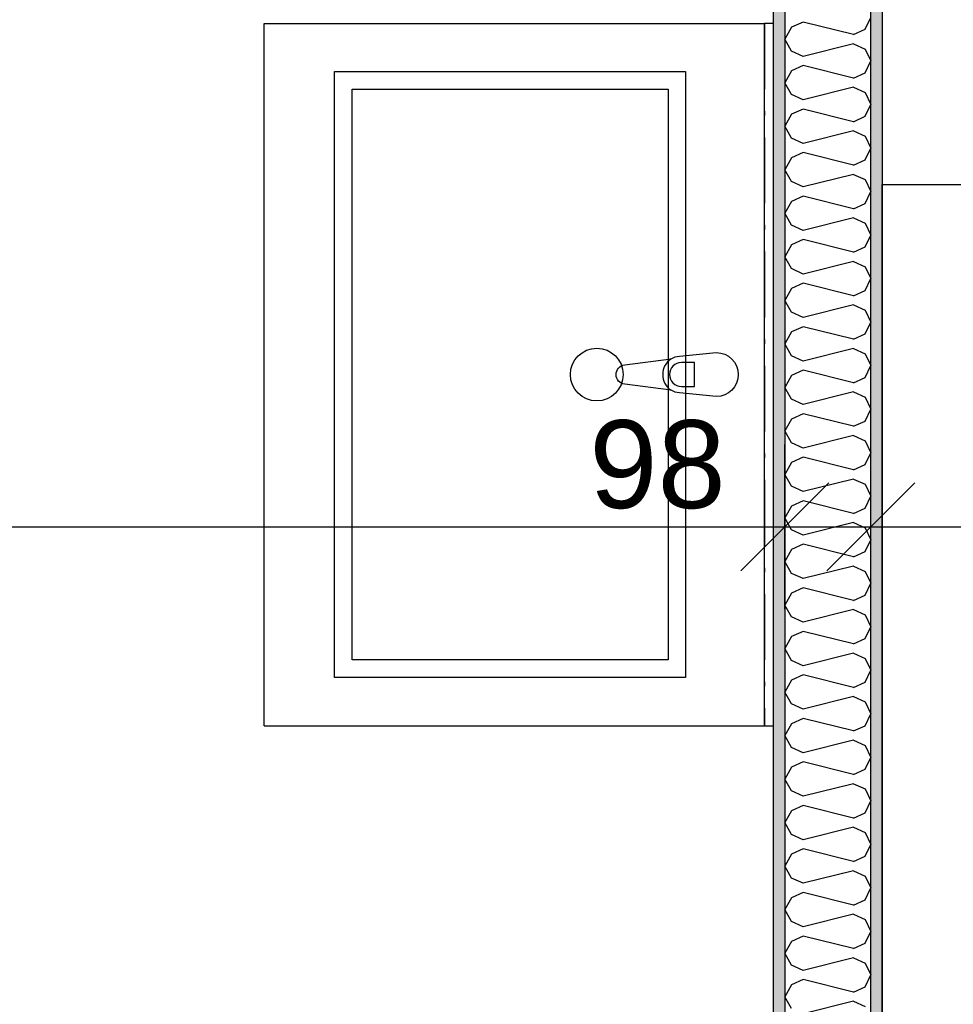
# Model space of a CAD drawing. Header units: millimetres. Extents: x -5000 to 341424, y -9235 to 550260.
# Tile 51 of 236: x 280367 to 281431, y 352985 to 354106. Entities that reach past the tile are written whole.
import ezdxf
from ezdxf.enums import TextEntityAlignment as Align

# ---------------------------------------------------------------- set-up
doc = ezdxf.new("R2010")
doc.units = ezdxf.units.MM
doc.header["$LTSCALE"] = 0.5
doc.header["$MEASUREMENT"] = 0
doc.linetypes.add('Over snittplan', pattern=[260, 150, -50, 10, -50])
doc.linetypes.add('PLINE', pattern=[0])
doc.layers.add('236- Innvendig kledning og overflate(Nye konstruksjoner)', color=7, linetype='Continuous', lineweight=0)
for name, color, linetype in [('242- Ikke-bærende innervegger (Skravur)(Nye konstruksjoner)', 7, 'Continuous'), ('242- Ikke-bærende innervegger(Nye konstruksjoner)', 7, 'Continuous'), ('25-- Dekker(Nye konstruksjoner)', 7, 'Continuous'), ('273- Kjøkkeninnredning(Nye konstruksjoner)', 7, 'Continuous'), ('842-M___1_50 Målsetting bygning(Nye konstruksjoner)', 7, 'Continuous'), ('862- M___Nettoareal(Nye konstruksjoner)', 7, 'Continuous'), ('862- M___Nettoareal(Polylinje)(Nye konstruksjoner)', 7, 'Continuous'), ('862- M___Nettoareal(Tekst)(Nye konstruksjoner)', 7, 'Continuous')]:
    doc.layers.add(name, color=color, linetype=linetype)
doc.styles.add('GENERATED_STYLE_1', font='txt')
doc.styles.add('GENERATED_STYLE_3', font='arial.ttf')
doc.dimstyles.new('GENERATED_STYLE__3', dxfattribs={"dimtxt": 100, "dimasz": 95, "dimexe": 0.18, "dimexo": 0.0625, "dimgap": 0, "dimtad": 1, "dimdec": 0, "dimzin": 0, "dimdsep": 46, "dimtxsty": 'GENERATED_STYLE_3', "dimblk": 'ARROWHEAD_6', "dimblk1": 'ARROWHEAD_6', "dimblk2": 'ARROWHEAD_6', "dimcen": 0.09, "dimse1": 1, "dimse2": 1, "dimclrd": 256, "dimclre": 256, "dimclrt": 256, "dimadec": 1, "dimazin": 0, "dimtfac": 1, "dimtdec": 4, "dimtmove": 2, "dimatfit": 3, "dimfxl": 1, "dimtolj": 1, "dimtzin": 0, "dimarcsym": 0})
doc.dimstyles.new('GENERATED_STYLE__4', dxfattribs={"dimtxt": 100, "dimasz": 95, "dimexe": 0.18, "dimexo": 0.0625, "dimgap": 0, "dimtad": 1, "dimdec": 0, "dimzin": 0, "dimdsep": 46, "dimtxsty": 'GENERATED_STYLE_3', "dimblk": 'ARROWHEAD_6', "dimblk1": 'ARROWHEAD_6', "dimblk2": 'ARROWHEAD_6', "dimcen": 0.09, "dimse1": 1, "dimse2": 1, "dimclrd": 256, "dimclre": 256, "dimclrt": 256, "dimadec": 1, "dimazin": 0, "dimtfac": 1, "dimtdec": 4, "dimtmove": 0, "dimatfit": 3, "dimfxl": 1, "dimtolj": 1, "dimtzin": 0, "dimarcsym": 0})
pattern_1 = [(0, (0, 0), (0, 43.30127), [0, -25]), (0, (12.5, 21.65), (0, 43.30127), [0, -25])]

# ---------------------------------------------------------------- blocks, each defined once
blk = doc.blocks.new('STUE__33', base_point=(282599.5, 355025.2))
at = {"layer": '862- M___Nettoareal(Polylinje)(Nye konstruksjoner)', "linetype": 'PLINE', "flags": 128}
blk.add_lwpolyline([(281350, 349780.7), (285955, 349780.7), (285955, 356380.7), (281350, 356380.7), (281350, 355490.7), (281350, 354480.7)], close=True, dxfattribs=at)
at = {"layer": '862- M___Nettoareal(Tekst)(Nye konstruksjoner)', "style": 'GENERATED_STYLE_1'}
for tag, p in [('DUMMY_861', (282836.2, 355213.4)), ('ROOM_NAME', (282362.8, 355163.6)), ('DUMMY_862', (282362.8, 355025.2))]:
    blk.add_attdef(tag, text='', height=100, dxfattribs=at).set_placement(p, align=Align.TOP_LEFT)
blk = doc.blocks.new('BAD__35', base_point=(279523.3, 353122.9))
at = {"layer": '862- M___Nettoareal(Polylinje)(Nye konstruksjoner)', "linetype": 'PLINE', "flags": 128}
blk.add_lwpolyline([(278022, 354256.6), (278022, 351276.6), (281226, 351276.6), (281226, 354256.6)], close=True, dxfattribs=at)
at = {"layer": '862- M___Nettoareal(Tekst)(Nye konstruksjoner)', "style": 'GENERATED_STYLE_1'}
for tag, p in [('DUMMY_861', (279720.6, 353311.1)), ('ROOM_NAME', (279326, 353259.6)), ('DUMMY_862', (279326, 353122.9))]:
    blk.add_attdef(tag, text='', height=100, dxfattribs=at).set_placement(p, align=Align.TOP_LEFT)
blk = doc.blocks.new('Baderomsinnredning[150]', base_point=(280646, 353302.1))
at = {"layer": '273- Kjøkkeninnredning(Nye konstruksjoner)', "linetype": 'PLINE'}
for p, q in [((280646, 353302.1), (280646, 354102.1)), ((280646, 354102.1), (281216, 354102.1)), ((281216, 353302.1), (281216, 354102.1)), ((280726, 353357.1), (280726, 354047.1)), ((280726, 354047.1), (281126, 354047.1)), ((281126, 354047.1), (281126, 353357.1)), ((280746, 353377.1), (280746, 354027.1)), ((280746, 354027.1), (281106, 354027.1)), ((281106, 354027.1), (281106, 353377.1)), ((281136.1, 353715.7), (281121.2, 353715.7)), ((281136.1, 353688.5), (281136.1, 353715.7)), ((281121.2, 353688.5), (281136.1, 353688.5)), ((281106, 353377.1), (280746, 353377.1)), ((281126, 353357.1), (280726, 353357.1)), ((280646, 353302.1), (281216, 353302.1))]:
    blk.add_line(p, q, dxfattribs=at)
at = {"layer": '273- Kjøkkeninnredning(Nye konstruksjoner)', "linetype": 'PLINE', "flags": 128}
blk.add_lwpolyline([(281161, 353677.1), (281119.1, 353681.1, -0.12102), (281109.5, 353684.4), (281056.6, 353691, -0.882566), (281056.6, 353713.2), (281109.5, 353719.9, -0.12102), (281119.1, 353723.1), (281161, 353727.1, -1)], format="xyb", close=True, dxfattribs=at)
at = {"layer": '273- Kjøkkeninnredning(Nye konstruksjoner)', "linetype": 'PLINE'}
blk.add_circle((281024.8, 353702.1), 30, dxfattribs=at)
for centre, radius, start, end in [((281121, 353702.1), 21.1, 122.771, 237.229), ((281121.2, 353702.1), 13.6, 90, 270)]:
    blk.add_arc(centre, radius, start, end, dxfattribs=at)
blk = doc.blocks.new('Speil[209]', base_point=(281216, 354102.1))
at = {"layer": '273- Kjøkkeninnredning(Nye konstruksjoner)', "linetype": 'Over snittplan'}
for p, q in [((281216, 354102.1), (281216, 353302.1)), ((281226, 354102.1), (281216, 354102.1)), ((281226, 353302.1), (281226, 354102.1)), ((281216, 353302.1), (281226, 353302.1))]:
    blk.add_line(p, q, dxfattribs=at)
at = {"layer": '273- Kjøkkeninnredning(Nye konstruksjoner)', "linetype": 'Over snittplan', "flags": 128}
blk.add_lwpolyline([(281216, 354102.1), (281216, 353302.1), (281226, 353302.1), (281226, 354102.1)], close=True, dxfattribs=at)
blk = doc.blocks.new('*D996')
at = {"layer": '842-M___1_50 Målsetting bygning(Nye konstruksjoner)', "linetype": 'PLINE'}
for p, q in [((281532.1, 354417.6), (281632.1, 354317.6)), ((281675.8, 354367.6), (281488.3, 354367.6)), ((281582.1, 354269.6), (281582.1, 354367.6)), ((281532.1, 354319.6), (281632.1, 354219.6)), ((281675.8, 354269.6), (281488.3, 354269.6)), ((281582.1, 354194.6), (281582.1, 354269.6))]:
    blk.add_line(p, q, dxfattribs=at)
at = {"layer": '842-M___1_50 Målsetting bygning(Nye konstruksjoner)', "char_height": 100, "attachment_point": 7, "rotation": 90, "style": 'GENERATED_STYLE_3'}
for s, insert in [('\\A1;{\\pql;\\fArial|b0|i0|c0|p0;\\W1.000000;100}', (281531.6, 354303)), ('\\A1;{\\pql;\\fArial|b0|i0|c0|p0;\\W1.000000;98}', (281562.1, 354069.8))]:
    blk.add_mtext(s, dxfattribs=dict(at, insert=insert))
blk = doc.blocks.new('ARROWHEAD_6')
at = {"linetype": 'Continuous'}
for p, q in [((-0.5, -0.5), (0.5, 0.5)), ((0, 0), (-1, 0))]:
    blk.add_line(p, q, dxfattribs=at)
blk = doc.blocks.new('*X1306')
at = {"layer": '242- Ikke-bærende innervegger (Skravur)(Nye konstruksjoner)', "linetype": 'PLINE'}
for p, q in [((281330.6, 354095.3), (281337, 354108.9)), ((281246.6, 354097.6), (281239, 354084.1)), ((281259.8, 354103.6), (281246.6, 354097.6)), ((281317.3, 354089.3), (281259.8, 354103.6)), ((281317.3, 354089.3), (281330.6, 354095.3)), ((281246.6, 354070.5), (281239, 354084.1)), ((281317.3, 354078.9), (281259.8, 354064.5)), ((281317.3, 354078.9), (281330.6, 354072.8)), ((281259.8, 354064.5), (281246.6, 354070.5)), ((281330.6, 354072.8), (281337, 354059.3)), ((281259.8, 354054.1), (281246.6, 354048)), ((281317.3, 354039.7), (281259.8, 354054.1)), ((281330.6, 354045.7), (281337, 354059.3)), ((281246.6, 354048), (281239, 354034.5)), ((281317.3, 354039.7), (281330.6, 354045.7)), ((281246.6, 354021), (281239, 354034.5)), ((281259.8, 354014.9), (281246.6, 354021)), ((281317.3, 354029.3), (281259.8, 354014.9)), ((281317.3, 354029.3), (281330.6, 354023.2)), ((281330.6, 354023.2), (281337, 354009.7)), ((281330.6, 353996.2), (281337, 354009.7)), ((281246.6, 353998.5), (281239, 353984.9)), ((281259.8, 354004.5), (281246.6, 353998.5)), ((281317.3, 353990.1), (281259.8, 354004.5)), ((281317.3, 353990.1), (281330.6, 353996.2)), ((281246.6, 353971.4), (281239, 353984.9)), ((281317.3, 353979.7), (281259.8, 353965.3)), ((281317.3, 353979.7), (281330.6, 353973.7)), ((281330.6, 353973.7), (281337, 353960.1)), ((281259.8, 353965.3), (281246.6, 353971.4)), ((281259.8, 353954.9), (281246.6, 353948.9)), ((281317.3, 353940.6), (281259.8, 353954.9)), ((281330.6, 353946.6), (281337, 353960.1)), ((281246.6, 353948.9), (281239, 353935.3)), ((281317.3, 353940.6), (281330.6, 353946.6)), ((281246.6, 353921.8), (281239, 353935.3)), ((281317.3, 353930.1), (281259.8, 353915.8)), ((281317.3, 353930.1), (281330.6, 353924.1)), ((281259.8, 353915.8), (281246.6, 353921.8)), ((281330.6, 353924.1), (281337, 353910.6)), ((281330.6, 353897), (281337, 353910.6)), ((281246.6, 353899.3), (281239, 353885.8)), ((281259.8, 353905.4), (281246.6, 353899.3)), ((281317.3, 353891), (281259.8, 353905.4)), ((281317.3, 353891), (281330.6, 353897)), ((281246.6, 353872.2), (281239, 353885.8)), ((281317.3, 353880.6), (281259.8, 353866.2)), ((281317.3, 353880.6), (281330.6, 353874.5)), ((281330.6, 353874.5), (281337, 353861)), ((281259.8, 353866.2), (281246.6, 353872.2)), ((281259.8, 353855.8), (281246.6, 353849.7)), ((281317.3, 353841.4), (281259.8, 353855.8)), ((281330.6, 353847.4), (281337, 353861)), ((281246.6, 353849.7), (281239, 353836.2)), ((281317.3, 353841.4), (281330.6, 353847.4)), ((281246.6, 353822.7), (281239, 353836.2)), ((281317.3, 353831), (281259.8, 353816.6)), ((281317.3, 353831), (281330.6, 353824.9)), ((281259.8, 353816.6), (281246.6, 353822.7)), ((281330.6, 353824.9), (281337, 353811.4)), ((281259.8, 353806.2), (281246.6, 353800.2)), ((281317.3, 353791.8), (281259.8, 353806.2)), ((281330.6, 353797.9), (281337, 353811.4)), ((281246.6, 353800.2), (281239, 353786.6)), ((281317.3, 353791.8), (281330.6, 353797.9)), ((281246.6, 353773.1), (281239, 353786.6)), ((281259.8, 353767), (281246.6, 353773.1)), ((281317.3, 353781.4), (281259.8, 353767)), ((281317.3, 353781.4), (281330.6, 353775.4)), ((281330.6, 353775.4), (281337, 353761.8)), ((281330.6, 353748.3), (281337, 353761.8)), ((281246.6, 353750.6), (281239, 353737)), ((281259.8, 353756.6), (281246.6, 353750.6)), ((281317.3, 353742.3), (281259.8, 353756.6)), ((281317.3, 353742.3), (281330.6, 353748.3)), ((281246.6, 353723.5), (281239, 353737)), ((281317.3, 353731.8), (281259.8, 353717.5)), ((281317.3, 353731.8), (281330.6, 353725.8)), ((281259.8, 353717.5), (281246.6, 353723.5)), ((281330.6, 353725.8), (281337, 353712.3)), ((281259.8, 353707.1), (281246.6, 353701)), ((281317.3, 353692.7), (281259.8, 353707.1)), ((281330.6, 353698.7), (281337, 353712.3)), ((281246.6, 353701), (281239, 353687.5)), ((281317.3, 353692.7), (281330.6, 353698.7)), ((281246.6, 353673.9), (281239, 353687.5)), ((281317.3, 353682.3), (281259.8, 353667.9)), ((281317.3, 353682.3), (281330.6, 353676.2)), ((281259.8, 353667.9), (281246.6, 353673.9)), ((281330.6, 353676.2), (281337, 353662.7)), ((281330.6, 353649.1), (281337, 353662.7)), ((281246.6, 353651.4), (281239, 353637.9)), ((281259.8, 353657.5), (281246.6, 353651.4)), ((281317.3, 353643.1), (281259.8, 353657.5)), ((281317.3, 353643.1), (281330.6, 353649.1)), ((281246.6, 353624.4), (281239, 353637.9)), ((281317.3, 353632.7), (281259.8, 353618.3)), ((281317.3, 353632.7), (281330.6, 353626.7)), ((281330.6, 353626.7), (281337, 353613.1)), ((281259.8, 353618.3), (281246.6, 353624.4)), ((281259.8, 353607.9), (281246.6, 353601.9)), ((281317.3, 353593.5), (281259.8, 353607.9)), ((281330.6, 353599.6), (281337, 353613.1)), ((281246.6, 353601.9), (281239, 353588.3)), ((281317.3, 353593.5), (281330.6, 353599.6)), ((281246.6, 353574.8), (281239, 353588.3)), ((281317.3, 353583.1), (281259.8, 353568.7)), ((281317.3, 353583.1), (281330.6, 353577.1)), ((281259.8, 353568.7), (281246.6, 353574.8)), ((281330.6, 353577.1), (281337, 353563.5)), ((281330.6, 353550), (281337, 353563.5)), ((281246.6, 353552.3), (281239, 353538.8)), ((281259.8, 353558.3), (281246.6, 353552.3)), ((281317.3, 353544), (281259.8, 353558.3)), ((281317.3, 353544), (281330.6, 353550)), ((281246.6, 353525.2), (281239, 353538.8)), ((281259.8, 353519.2), (281246.6, 353525.2)), ((281317.3, 353533.5), (281259.8, 353519.2)), ((281317.3, 353533.5), (281330.6, 353527.5)), ((281330.6, 353527.5), (281337, 353514)), ((281330.6, 353500.4), (281337, 353514)), ((281246.6, 353502.7), (281239, 353489.2)), ((281259.8, 353508.8), (281246.6, 353502.7)), ((281317.3, 353494.4), (281259.8, 353508.8)), ((281317.3, 353494.4), (281330.6, 353500.4)), ((281246.6, 353475.6), (281239, 353489.2)), ((281317.3, 353484), (281259.8, 353469.6)), ((281317.3, 353484), (281330.6, 353477.9)), ((281259.8, 353469.6), (281246.6, 353475.6)), ((281330.6, 353477.9), (281337, 353464.4)), ((281259.8, 353459.2), (281246.6, 353453.1)), ((281317.3, 353444.8), (281259.8, 353459.2)), ((281330.6, 353450.9), (281337, 353464.4)), ((281246.6, 353453.1), (281239, 353439.6)), ((281317.3, 353444.8), (281330.6, 353450.9)), ((281246.6, 353426.1), (281239, 353439.6)), ((281259.8, 353420), (281246.6, 353426.1)), ((281317.3, 353434.4), (281259.8, 353420)), ((281317.3, 353434.4), (281330.6, 353428.4)), ((281330.6, 353428.4), (281337, 353414.8)), ((281330.6, 353401.3), (281337, 353414.8)), ((281246.6, 353403.6), (281239, 353390)), ((281259.8, 353409.6), (281246.6, 353403.6)), ((281317.3, 353395.2), (281259.8, 353409.6)), ((281317.3, 353395.2), (281330.6, 353401.3)), ((281246.6, 353376.5), (281239, 353390)), ((281317.3, 353384.8), (281259.8, 353370.4)), ((281317.3, 353384.8), (281330.6, 353378.8)), ((281259.8, 353370.4), (281246.6, 353376.5)), ((281330.6, 353378.8), (281337, 353365.2)), ((281259.8, 353360), (281246.6, 353354)), ((281317.3, 353345.7), (281259.8, 353360)), ((281330.6, 353351.7), (281337, 353365.2)), ((281246.6, 353354), (281239, 353340.5)), ((281317.3, 353345.7), (281330.6, 353351.7)), ((281246.6, 353326.9), (281239, 353340.5)), ((281317.3, 353335.2), (281259.8, 353320.9)), ((281317.3, 353335.2), (281330.6, 353329.2)), ((281259.8, 353320.9), (281246.6, 353326.9)), ((281330.6, 353329.2), (281337, 353315.7)), ((281330.6, 353302.1), (281337, 353315.7)), ((281246.6, 353304.4), (281239, 353290.9)), ((281259.8, 353310.5), (281246.6, 353304.4)), ((281317.3, 353296.1), (281259.8, 353310.5)), ((281317.3, 353296.1), (281330.6, 353302.1)), ((281246.6, 353277.3), (281239, 353290.9)), ((281317.3, 353285.7), (281259.8, 353271.3)), ((281317.3, 353285.7), (281330.6, 353279.6)), ((281330.6, 353279.6), (281337, 353266.1)), ((281259.8, 353271.3), (281246.6, 353277.3)), ((281259.8, 353260.9), (281246.6, 353254.8)), ((281317.3, 353246.5), (281259.8, 353260.9)), ((281330.6, 353252.6), (281337, 353266.1)), ((281246.6, 353254.8), (281239, 353241.3)), ((281317.3, 353246.5), (281330.6, 353252.6)), ((281246.6, 353227.8), (281239, 353241.3)), ((281317.3, 353236.1), (281259.8, 353221.7)), ((281317.3, 353236.1), (281330.6, 353230.1)), ((281259.8, 353221.7), (281246.6, 353227.8)), ((281330.6, 353230.1), (281337, 353216.5)), ((281259.8, 353211.3), (281246.6, 353205.3)), ((281317.3, 353196.9), (281259.8, 353211.3)), ((281330.6, 353203), (281337, 353216.5)), ((281246.6, 353205.3), (281239, 353191.7)), ((281317.3, 353196.9), (281330.6, 353203)), ((281246.6, 353178.2), (281239, 353191.7)), ((281259.8, 353172.2), (281246.6, 353178.2)), ((281317.3, 353186.5), (281259.8, 353172.2)), ((281317.3, 353186.5), (281330.6, 353180.5)), ((281330.6, 353180.5), (281337, 353166.9)), ((281330.6, 353153.4), (281337, 353166.9)), ((281246.6, 353155.7), (281239, 353142.2)), ((281259.8, 353161.7), (281246.6, 353155.7)), ((281317.3, 353147.4), (281259.8, 353161.7)), ((281317.3, 353147.4), (281330.6, 353153.4)), ((281246.6, 353128.6), (281239, 353142.2)), ((281317.3, 353136.9), (281259.8, 353122.6)), ((281317.3, 353136.9), (281330.6, 353130.9)), ((281259.8, 353122.6), (281246.6, 353128.6)), ((281330.6, 353130.9), (281337, 353117.4)), ((281259.8, 353112.2), (281246.6, 353106.1)), ((281317.3, 353097.8), (281259.8, 353112.2)), ((281330.6, 353103.8), (281337, 353117.4)), ((281246.6, 353106.1), (281239, 353092.6)), ((281317.3, 353097.8), (281330.6, 353103.8)), ((281246.6, 353079), (281239, 353092.6)), ((281259.8, 353073), (281246.6, 353079)), ((281317.3, 353087.4), (281259.8, 353073)), ((281317.3, 353087.4), (281330.6, 353081.3)), ((281330.6, 353081.3), (281337, 353067.8)), ((281330.6, 353054.3), (281337, 353067.8)), ((281246.6, 353056.5), (281239, 353043)), ((281259.8, 353062.6), (281246.6, 353056.5)), ((281317.3, 353048.2), (281259.8, 353062.6)), ((281317.3, 353048.2), (281330.6, 353054.3)), ((281246.6, 353029.5), (281239, 353043)), ((281317.3, 353037.8), (281259.8, 353023.4)), ((281317.3, 353037.8), (281330.6, 353031.8)), ((281330.6, 353031.8), (281337, 353018.2)), ((281259.8, 353023.4), (281246.6, 353029.5)), ((281259.8, 353013), (281246.6, 353007)), ((281317.3, 352998.6), (281259.8, 353013)), ((281330.6, 353004.7), (281337, 353018.2)), ((281246.6, 353007), (281239, 352993.4)), ((281317.3, 352998.6), (281330.6, 353004.7)), ((281246.6, 352979.9), (281239, 352993.4)), ((281317.3, 352988.2), (281259.8, 352973.9)), ((281317.3, 352988.2), (281330.6, 352982.2))]:
    blk.add_line(p, q, dxfattribs=at)
blk = doc.blocks.new('*D1444')
at = {"layer": '842-M___1_50 Målsetting bygning(Nye konstruksjoner)', "linetype": 'PLINE'}
for p, q in [((280149, 354319.6), (280249, 354219.6)), ((280292.7, 354269.6), (280105.2, 354269.6)), ((280199, 351263.6), (280199, 354269.6)), ((280149, 351313.6), (280249, 351213.6)), ((280292.7, 351263.6), (280105.2, 351263.6))]:
    blk.add_line(p, q, dxfattribs=at)
at = {"layer": '842-M___1_50 Målsetting bygning(Nye konstruksjoner)', "char_height": 100, "attachment_point": 7, "rotation": 90, "style": 'GENERATED_STYLE_3'}
for s, insert in [('\\A1;{\\pql;\\fArial|b0|i0|c0|p0;\\W1.000000;98}', (280177.6, 354109.5)), ('\\A1;{\\pql;\\fArial|b0|i0|c0|p0;\\W1.000000;3\xa0006}', (280179, 352595.1))]:
    blk.add_mtext(s, dxfattribs=dict(at, insert=insert))
blk = doc.blocks.new('*D1448')
at = {"layer": '842-M___1_50 Målsetting bygning(Nye konstruksjoner)', "linetype": 'PLINE'}
for p, q in [((278009, 355955), (278009, 356142.5)), ((278059, 356098.7), (277959, 355998.7)), ((281127, 356098.7), (281027, 355998.7)), ((277911, 356048.7), (278009, 356048.7)), ((278009, 356048.7), (281077, 356048.7))]:
    blk.add_line(p, q, dxfattribs=at)
at = {"layer": '842-M___1_50 Målsetting bygning(Nye konstruksjoner)', "char_height": 100, "attachment_point": 7, "rotation": 360, "style": 'GENERATED_STYLE_3'}
for s, insert in [('\\A1;{\\pql;\\fArial|b0|i0|c0|p0;\\W1.000000;98}', (278022.3, 356070.2)), ('\\A1;{\\pql;\\fArial|b0|i0|c0|p0;\\W1.000000;3\xa0068}', (279371.4, 356068.7))]:
    blk.add_mtext(s, dxfattribs=dict(at, insert=insert))
blk = doc.blocks.new('*D1449')
at = {"layer": '842-M___1_50 Målsetting bygning(Nye konstruksjoner)', "linetype": 'PLINE'}
for p, q in [((281077, 355955), (281077, 356142.5)), ((281337, 355955), (281337, 356142.5)), ((281127, 356098.7), (281027, 355998.7)), ((281287, 355998.7), (281387, 356098.7)), ((278009, 356048.7), (281077, 356048.7)), ((281077, 356048.7), (281337, 356048.7)), ((281337, 356048.7), (281412, 356048.7))]:
    blk.add_line(p, q, dxfattribs=at)
at = {"layer": '842-M___1_50 Målsetting bygning(Nye konstruksjoner)', "insert": (281098.8, 356087.3), "char_height": 100, "attachment_point": 7, "rotation": 360, "style": 'GENERATED_STYLE_3'}
blk.add_mtext('\\A1;{\\pql;\\fArial|b0|i0|c0|p0;\\W1.000000;260}', dxfattribs=at)
blk = doc.blocks.new('*D1506')
at = {"layer": '842-M___1_50 Målsetting bygning(Nye konstruksjoner)', "linetype": 'PLINE'}
for p, q in [((277911, 353434.8), (277911, 353622.3)), ((278009, 353434.8), (278009, 353622.3)), ((277961, 353578.6), (277861, 353478.6)), ((278059, 353578.6), (277959, 353478.6)), ((277836, 353528.6), (277911, 353528.6)), ((277911, 353528.6), (278009, 353528.6)), ((278009, 353528.6), (281239, 353528.6))]:
    blk.add_line(p, q, dxfattribs=at)
blk = doc.blocks.new('*D1507')
at = {"layer": '842-M___1_50 Målsetting bygning(Nye konstruksjoner)', "linetype": 'PLINE'}
for p, q in [((281239, 353434.8), (281239, 353622.3)), ((278059, 353578.6), (277959, 353478.6)), ((281289, 353578.6), (281189, 353478.6)), ((278009, 353528.6), (281239, 353528.6)), ((281239, 353528.6), (281337, 353528.6))]:
    blk.add_line(p, q, dxfattribs=at)
at = {"layer": '842-M___1_50 Målsetting bygning(Nye konstruksjoner)', "char_height": 100, "attachment_point": 7, "rotation": 360, "style": 'GENERATED_STYLE_3'}
for s, insert in [('\\A1;{\\pql;\\fArial|b0|i0|c0|p0;\\W1.000000;98}', (278040.8, 353548.6)), ('\\A1;{\\pql;\\fArial|b0|i0|c0|p0;\\W1.000000;3\xa0230}', (279452.4, 353548.6)), ('\\A1;{\\pql;\\fArial|b0|i0|c0|p0;\\W1.000000;98}', (281016.3, 353548.6))]:
    blk.add_mtext(s, dxfattribs=dict(at, insert=insert))
blk = doc.blocks.new('*D1508')
at = {"layer": '842-M___1_50 Målsetting bygning(Nye konstruksjoner)', "linetype": 'PLINE'}
for p, q in [((281337, 353434.8), (281337, 353622.3)), ((281289, 353578.6), (281189, 353478.6)), ((281387, 353578.6), (281287, 353478.6)), ((281239, 353528.6), (281337, 353528.6)), ((281337, 353528.6), (285968, 353528.6))]:
    blk.add_line(p, q, dxfattribs=at)
blk = doc.blocks.new('*D1509')
at = {"layer": '842-M___1_50 Målsetting bygning(Nye konstruksjoner)', "linetype": 'PLINE'}
for p, q in [((285968, 353434.8), (285968, 353622.3)), ((281387, 353578.6), (281287, 353478.6)), ((285918, 353478.6), (286018, 353578.6)), ((281337, 353528.6), (285968, 353528.6)), ((285968, 353528.6), (286041, 353528.6))]:
    blk.add_line(p, q, dxfattribs=at)
at = {"layer": '842-M___1_50 Målsetting bygning(Nye konstruksjoner)', "char_height": 100, "attachment_point": 7, "rotation": 360, "style": 'GENERATED_STYLE_3'}
for s, insert in [('\\A1;{\\pql;\\fArial|b0|i0|c0|p0;\\W1.000000;4\xa0631}', (283480.9, 353548.6)), ('\\A1;{\\pql;\\fArial|b0|i0|c0|p0;\\W1.000000;73}', (285757, 353548.6))]:
    blk.add_mtext(s, dxfattribs=dict(at, insert=insert))

msp = doc.modelspace()

# ---------------------------------------------------------------- hatches: boundary and pattern name
at = {"layer": '242- Ikke-bærende innervegger (Skravur)(Nye konstruksjoner)', "linetype": 'Continuous'}
h = msp.add_hatch(dxfattribs=at)
h.set_pattern_fill('Prikker_tett', color=256, style=0, pattern_type=2)
h.set_pattern_definition(pattern_1)
h.paths.add_polyline_path([(281337, 351065.7), (281350, 351065.7), (281350, 354367.6), (281337, 354367.6)])
h = msp.add_hatch(dxfattribs=at)
h.set_pattern_fill('Prikker_tett', color=256, style=0, pattern_type=2)
h.set_pattern_definition(pattern_1)
h.paths.add_polyline_path([(281239, 351276.6), (281239, 354256.6), (281226, 354256.6), (281226, 351276.6)])

# ---------------------------------------------------------------- linework, layer by layer
at = {"layer": '236- Innvendig kledning og overflate(Nye konstruksjoner)', "linetype": 'PLINE', "flags": 128}
for points in [[(281350, 351065.7), (281350, 354367.6)], [(281226, 354256.6), (281226, 351276.6)]]:
    msp.add_lwpolyline(points, dxfattribs=at)
at = {"layer": '242- Ikke-bærende innervegger(Nye konstruksjoner)', "linetype": 'PLINE'}
for p, q in [((281337, 351263.6), (281337, 354269.6)), ((281239, 354256.6), (281239, 351263.6))]:
    msp.add_line(p, q, dxfattribs=at)
at = {"layer": '25-- Dekker(Nye konstruksjoner)', "linetype": 'PLINE', "flags": 128}
msp.add_lwpolyline([(281750, 353918.5), (281750, 351518.5), (281350, 351518.5), (281350, 353918.5)], close=True, dxfattribs=at)

# ---------------------------------------------------------------- block references
at = {"layer": '242- Ikke-bærende innervegger(Nye konstruksjoner)'}
msp.add_blockref('*X1306', (0, 0), dxfattribs=at)
at = {"layer": '273- Kjøkkeninnredning(Nye konstruksjoner)', "linetype": 'PLINE'}
msp.add_blockref('Baderomsinnredning[150]', (280646, 353302.1), dxfattribs=at)
at = {"layer": '273- Kjøkkeninnredning(Nye konstruksjoner)', "linetype": 'Over snittplan'}
msp.add_blockref('Speil[209]', (281216, 354102.1), dxfattribs=at)
at = {"layer": '862- M___Nettoareal(Nye konstruksjoner)', "linetype": 'Continuous'}
for name, p in [('STUE__33', (282599.5, 355025.2)), ('BAD__35', (279523.3, 353122.9))]:
    msp.add_blockref(name, p, dxfattribs=at)

# ---------------------------------------------------------------- dimensions: what is measured, and where the dimension line sits
at = {"layer": '842-M___1_50 Målsetting bygning(Nye konstruksjoner)', "linetype": 'Continuous'}
for base, p1, p2, angle, dimstyle, picture, middle, turn in [((281077, 356048.7), (278009, 353822.2), (281077, 356380.7), 360, 'GENERATED_STYLE__4', '*D1448', (279543, 356118.7), 360), ((281337, 356048.7), (281077, 356380.7), (281337, 352074.2), 360, 'GENERATED_STYLE__3', '*D1449', (281212.9, 356137.3), 360), ((281582.1, 354367.6), (279630.5, 354269.6), (279673, 354367.6), 90, 'GENERATED_STYLE__3', '*D996', (281512.1, 354145.9), 90), ((280199, 354269.6), (281239, 351263.6), (281239, 354269.6), 90, 'GENERATED_STYLE__4', '*D1444', (280129, 352766.6), 90), ((281239, 353528.6), (278009, 353822.2), (281239, 352025.2), 360, 'GENERATED_STYLE__4', '*D1507', (279624, 353598.6), 360), ((285968, 353528.6), (281337, 352074.2), (285968, 353080.7), 360, 'GENERATED_STYLE__4', '*D1509', (283652.5, 353598.6), 360), ((278009, 353528.6), (277911, 353766.7), (278009, 353822.2), 360, 'GENERATED_STYLE__3', '*D1506', (278116.9, 353598.6), 360), ((281337, 353528.6), (281239, 352025.2), (281337, 352074.2), 360, 'GENERATED_STYLE__3', '*D1508', (281092.4, 353598.6), 360)]:
    dim = msp.add_linear_dim(base=base, p1=p1, p2=p2, angle=angle, dimstyle=dimstyle, dxfattribs=at)
    dim.commit()
    dim.dimension.update_dxf_attribs({"geometry": picture, "text_midpoint": middle, "dimtype": 160, "text_rotation": turn})

doc.saveas('drawing.dxf')
